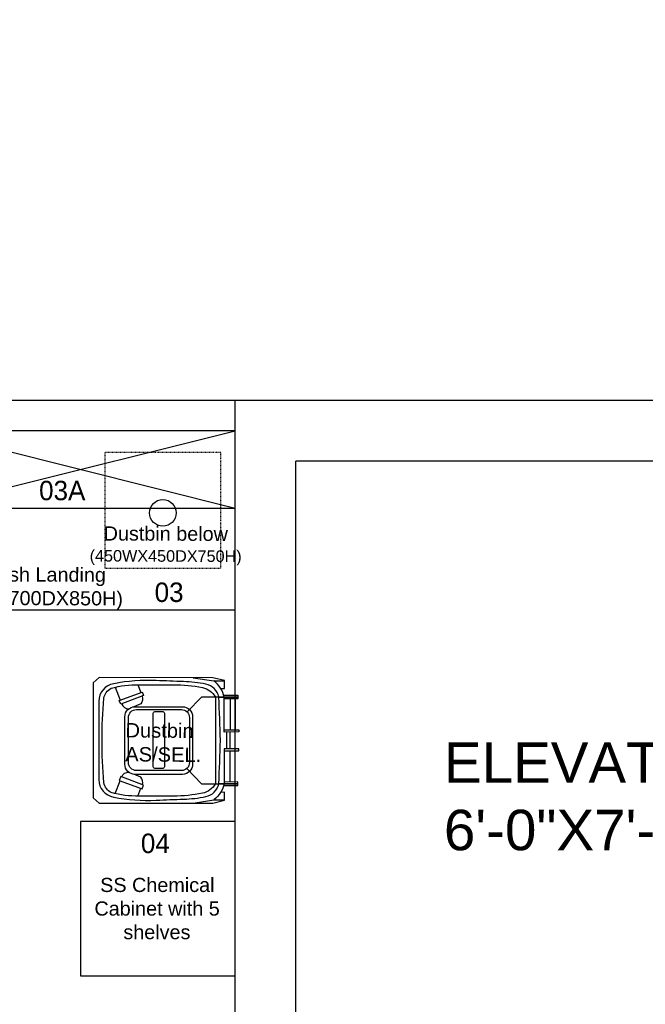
# Model space of a CAD drawing. Header units: inches. Extents: x 704 to 259546, y -107711 to 151004.
# Tile 28 of 243: x 127927 to 128020, y 19556 to 19702. Entities that reach past the tile are written whole.
import ezdxf
from ezdxf.enums import TextEntityAlignment as Align

# ---------------------------------------------------------------- set-up
doc = ezdxf.new("R2010")
doc.units = ezdxf.units.IN
doc.header["$MEASUREMENT"] = 0
doc.linetypes.add('AP0200000$0$AP0500G00$0$1', pattern=[0])
doc.linetypes.add('DASHED2', pattern=[0.375, 0.25, -0.125])
for name, color, linetype, lineweight in [('0-PIPE SUPPORT', 7, 'Continuous', 0), ('00-ABM  CWS', 200, 'AP0200000$0$AP0500G00$0$1', 0), ('00-GRIDTEXT', 1, 'Continuous', 13), ('EQUIP DIM', 8, 'Continuous', 0), ('EQUIPMENT', 3, 'Continuous', 25), ('kitchen equipment', 3, 'Continuous', 15), ('PD_BRICK WALL_115', 134, 'Continuous', 30), ('PP-SUMP', 190, 'Continuous', 13), ('PP-Waste Pipe', 3, 'Continuous', 25), ('PTEXT', 7, 'Continuous', 13)]:
    doc.layers.add(name, color=color, linetype=linetype, lineweight=lineweight)
doc.layers.add('PD_025_TEXT', color=61, linetype='Continuous')
doc.layers.add('PP BALL VALVE', color=7, linetype='Continuous')
doc.styles.add('Arial', font='GOTHIC.TTF')
doc.styles.add('DIM', font='times.ttf', dxfattribs={"height": 0.55})
doc.styles.add('DIM_FONT', font='times.ttf', dxfattribs={"width": 0.8})
doc.styles.get("Standard").update_dxf_attribs({"font": 'arial.ttf', "height": 6})

# ---------------------------------------------------------------- blocks, each defined once
blk = doc.blocks.new('FTRRHRH')
at = {"layer": 'EQUIPMENT', "color": 8, "linetype": 'Continuous', "ltscale": 10}
for points in [[(1796570.7, 467786.8), (1796571.1, 467841), (1796577.6, 467841), (1796584.1, 467841), (1796584.1, 467788.7)], [(1796584.1, 467830.1), (1796703.3, 467830.1)], [(1796775.5, 467830.1), (1796743.4, 467830.1), (1796711.4, 467830.1)], [(1796902.7, 467830.1), (1796783.6, 467830.1)], [(1796916.1, 467786.8), (1796915.8, 467841), (1796909.2, 467841), (1796902.7, 467841), (1796902.7, 467788.7)], [(1796544.6, 467774.9), (1796544.7, 467789.6), (1796514.6, 467789.6), (1796503.6, 467745.2), (1796503.3, 467310.5), (1796523.4, 467287.4), (1796743.4, 467287.4), (1796963.5, 467287.4), (1796983.6, 467310.5), (1796983.3, 467745.2), (1796972.3, 467789.6), (1796942.2, 467789.6), (1796942.3, 467774.9)], [(1796503.5, 467669.5), (1796516.2, 467749.4), (1796516.2, 467789.6)], [(1796584.1, 467810.7), (1796703.3, 467810.7)], [(1796775.5, 467810.7), (1796743.4, 467810.7), (1796711.4, 467810.7)], [(1796775.5, 467798.7), (1796743.4, 467798.7), (1796711.4, 467798.7)], [(1796902.7, 467810.7), (1796783.6, 467810.7)], [(1796983.3, 467669.5), (1796970.7, 467749.4), (1796970.7, 467789.6)], [(1796530.3, 467458.7), (1796560.3, 467469.9)], [(1796557.8, 467475.2), (1796571.8, 467480.3), (1796605.3, 467393), (1796590.4, 467387.3), (1796558.3, 467475.4)], [(1796929.1, 467475.2), (1796915.1, 467480.3), (1796881.6, 467393), (1796896.5, 467387.3), (1796928.5, 467475.4)], [(1796956.6, 467458.7), (1796926.6, 467469.9)], [(1796540, 467372.2), (1796589, 467391.1)], [(1796946.9, 467372.2), (1796897.9, 467391.1)]]:
    blk.add_lwpolyline(points, dxfattribs=at)
for points in [[(1796852.5, 467646.3), (1796909.2, 467701.9), (1796909.2, 467841), (1796909.2, 467768.2, 0.002183), (1796743.4, 467774.2, 0.002183), (1796577.6, 467768.2), (1796577.6, 467841), (1796577.6, 467701.9), (1796634.4, 467646.3)], [(1796703.3, 467788.7), (1796584.1, 467788.7), (1796577.6, 467788.7, 0.169802), (1796516.2, 467749.4)], [(1796783.6, 467788.7), (1796902.7, 467788.7), (1796909.2, 467788.7, -0.169802), (1796970.7, 467749.4)], [(1796577.6, 467768.2, 0.297961), (1796528.2, 467718.1, 0.042051), (1796518.4, 467633.3, -0.003698), (1796514.4, 467528.7, 0.060574), (1796526.7, 467366.1, 0.367426), (1796593.9, 467309), (1796743.4, 467309), (1796893, 467309, 0.367426), (1796960.2, 467366.1, 0.060574), (1796972.4, 467528.7, -0.003698), (1796968.4, 467633.3, 0.042051), (1796958.6, 467718.1, 0.297961), (1796909.2, 467768.2)], [(1796573.8, 467475, -0.269888), (1796603.2, 467469.9), (1796614.7, 467443.5)], [(1796913, 467475, 0.269888), (1796883.7, 467469.9), (1796872.2, 467443.5)], [(1796603.8, 467396.9), (1796604.2, 467397, 0.32068), (1796622.1, 467424.3)], [(1796883.1, 467396.9), (1796882.6, 467397, -0.32068), (1796864.8, 467424.3)]]:
    blk.add_lwpolyline(points, format="xyb", dxfattribs=at)
for points in [[(1796703.3, 467843.8), (1796711.4, 467843.8), (1796711.4, 467788.7), (1796703.3, 467788.7)], [(1796783.6, 467843.8), (1796775.5, 467843.8), (1796775.5, 467788.7), (1796783.6, 467788.7)]]:
    blk.add_lwpolyline(points, close=True, dxfattribs=at)
for points in [[(1796743.4, 467755), (1796909.2, 467755, -0.218041), (1796945.6, 467705, -0.049803), (1796956.5, 467595.3), (1796956.5, 467462.7, -0.075378), (1796942.8, 467356.4, -0.243539), (1796905, 467328.5, -0.021943), (1796743.4, 467321.4, -0.021943), (1796581.9, 467328.5, -0.243539), (1796544.1, 467356.4, -0.075378), (1796530.4, 467462.7), (1796530.4, 467595.3, -0.049803), (1796541.3, 467705, -0.218041), (1796577.6, 467755)], [(1796653, 467667.5), (1796834.9, 467667.5, -0.414214), (1796873.4, 467629), (1796873.4, 467447.2, -0.414214), (1796834.9, 467408.8), (1796653, 467408.8, -0.414214), (1796614.5, 467447.2), (1796614.5, 467629, -0.414214)], [(1796656.2, 467655.5), (1796828.4, 467655.5, -0.414214), (1796859, 467625), (1796859, 467452.9, -0.414214), (1796828.4, 467422.3), (1796656.2, 467422.3, -0.414214), (1796625.7, 467452.9), (1796625.7, 467625, -0.414214)], [(1796639.4, 467560), (1796844.3, 467560, -0.414214), (1796850.4, 467553.9), (1796850.4, 467523.4, -0.414214), (1796844.3, 467517.3), (1796639.4, 467517.3, -0.414214), (1796633.3, 467523.4), (1796633.3, 467553.9, -0.414214)]]:
    blk.add_lwpolyline(points, format="xyb", close=True, dxfattribs=at)
blk = doc.blocks.new('A$C40DC2A97')
at = {"layer": 'EQUIPMENT', "color": 8}
for p, q in [((2428.5, 0), (3628.5, -300)), ((2428.5, -300), (3628.5, 0))]:
    blk.add_line(p, q, dxfattribs=at)
for points in [[(3628.5, 0), (2428.5, 0), (2428.5, -695.6), (3628.5, -695.6)], [(2428.5, -300), (3628.5, -300), (3628.5, 0), (2428.5, 0)]]:
    blk.add_lwpolyline(points, close=True, dxfattribs=at)
at = {"layer": 'EQUIPMENT', "color": 8, "linetype": 'DASHED2'}
blk.add_lwpolyline([(3572.7, -83.7), (3122.7, -83.7), (3122.7, -533.7), (3572.7, -533.7)], close=True, dxfattribs=at)
at = {"layer": 'EQUIPMENT', "color": 8, "linetype": 'Continuous', "ltscale": 10}
blk.add_lwpolyline([(3028.5, -2118.8), (3628.5, -2118.8), (3628.5, -1518.8), (3028.5, -1518.8)], close=True, dxfattribs=at)
at = {"layer": 'EQUIPMENT', "color": 8}
blk.add_circle((3347.7, -318.9), 51.9, dxfattribs=at)
at = {"layer": 'kitchen equipment', "color": 8, "linetype": 'Continuous', "xscale": 1.016, "yscale": 1.016, "zscale": 1.016, "rotation": 270.0169411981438}
blk.add_blockref('FTRRHRH', (-472226.7, 1824147.6), dxfattribs=at)
at = {"layer": '00-GRIDTEXT', "color": 8, "ltscale": 50, "style": 'Arial'}
for s, p in [('03A', (2957.1, -231.8)), ('03', (3372.1, -627.3)), ('04', (3318.7, -1603.4))]:
    blk.add_text(s, height=75.58, rotation=0.0006, dxfattribs=at).set_placement(p, align=Align.MIDDLE_CENTER)
at = {"layer": 'EQUIP DIM', "color": 8, "attachment_point": 1}
for s, insert, char_height, width, rotation in [('\\pi88.787;{\\H1.2222x;\\C256;Dustbin below\\P\\pi34.61;\\H0.81818x;(450WX450DX750H)}', (3029.3, -370.9), 45, 653.665, 359.8003), ('\\pi71.698;{\\H1.2222x;\\C256;3 Bowl Sink for \\P\\pi165.87;Dishwash  \\P\\pi-51.695;(1500WX700DX850H)}', (1372, -431.1), 45, 653.665, 359.8003), ('\\pi18.48;{\\H1.2222x;\\C256;Dirty Dish Landing \\P\\pi-51.695;(1200WX700DX850H)}', (2480.5, -529.6), 45, 653.665, 359.8003), ('{\\H1.22222x;\\C256;Dustbin\\PAS/SEL.}', (3203, -1135.6), 45.72, 363.562, 359.4794)]:
    blk.add_mtext(s, dxfattribs=dict(at, insert=insert, char_height=char_height, width=width, rotation=rotation))
at = {"layer": 'EQUIP DIM', "color": 8, "insert": (3023.7, -1737.6), "char_height": 45, "width": 596.724, "attachment_point": 1}
blk.add_mtext('\\pi80.745;{\\H1.2222x;\\C256;SS Chemical \\P\\pi58.366;Cabinet with 5 \\P\\pi170.77;shelves}', dxfattribs=at)
blk = doc.blocks.new('BASEMENT')
at = {"layer": 'PD_BRICK WALL_115', "color": 8, "lineweight": 30}
for p, q in [((127959.35, 19645.43), (127816.35, 19645.43)), ((127959.35, 19543.43), (127959.35, 19645.43)), ((128040.35, 19645.43), (127959.35, 19645.43)), ((127959.35, 19640.93), (127820.85, 19640.93)), ((127968.35, 19552.43), (127968.35, 19636.43)), ((128040.35, 19636.43), (127968.35, 19636.43))]:
    blk.add_line(p, q, dxfattribs=at)
at = {"layer": 'EQUIPMENT', "color": 8, "xscale": 0.03817055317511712, "yscale": 0.03817055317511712, "zscale": 0.03817055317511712}
blk.add_blockref('A$C40DC2A97', (127820.85, 19640.93), dxfattribs=at)
at = {"layer": 'PD_025_TEXT', "color": 8, "insert": (127990.31, 19594.71), "char_height": 6, "width": 137.3386, "attachment_point": 1}
blk.add_mtext('{\\fArial|b0|i0|c0|p34;ELEVATOR\\P6\'-0"X7\'-0"}', dxfattribs=at)
blk = doc.blocks.new('zw$78F')
at = {"layer": 'PTEXT', "insert": (-2915.2, 151.7), "char_height": 125, "width": 1552.593, "attachment_point": 1, "style": 'DIM', "bg_fill": 2}
blk.add_mtext('\\pi583.97;{\\fTimes New Roman|b0|i0|c0|p34;SUM\\P\\pi-62.069;1500X1500X1500MM}', dxfattribs=at)
blk = doc.blocks.new('zw$F51A')
at = {"layer": '00-ABM  CWS', "color": 20, "lineweight": -3, "insert": (-1356.29, -635.58), "char_height": 125, "attachment_point": 1, "style": 'DIM_FONT'}
blk.add_mtext_dynamic_manual_height_columns('\\pi297.92;WATER METER DETAIL "A" \\P\\pi686.6;ENLARGE VIEW', width=2480.2587, gutter_width=750, heights=[0], dxfattribs=at)

msp = doc.modelspace()

# ---------------------------------------------------------------- block references
at = {"layer": '0-PIPE SUPPORT', "lineweight": 53}
msp.add_blockref('BASEMENT', (0, 0), dxfattribs=at)

# ---------------------------------------------------------------- next in the draw order: block references
at = {"layer": 'PP-SUMP', "color": 173, "xscale": 0.03999999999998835, "yscale": 0.03999999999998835, "zscale": 0.03999999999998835}
msp.add_blockref('zw$78F', (127863.18, 19600.824), dxfattribs=at)

# ---------------------------------------------------------------- next in the draw order: linework, layer by layer
at = {"layer": 'PP BALL VALVE', "lineweight": 53}
msp.add_circle((130061.482, 21646.646), 129357.588, dxfattribs=at)

# ---------------------------------------------------------------- next in the draw order: block references
at = {"layer": 'PP-Waste Pipe', "ltscale": 0.25}
msp.add_blockref('zw$F51A', (122307.368, 20300.104), dxfattribs=at)

doc.saveas('drawing.dxf')
